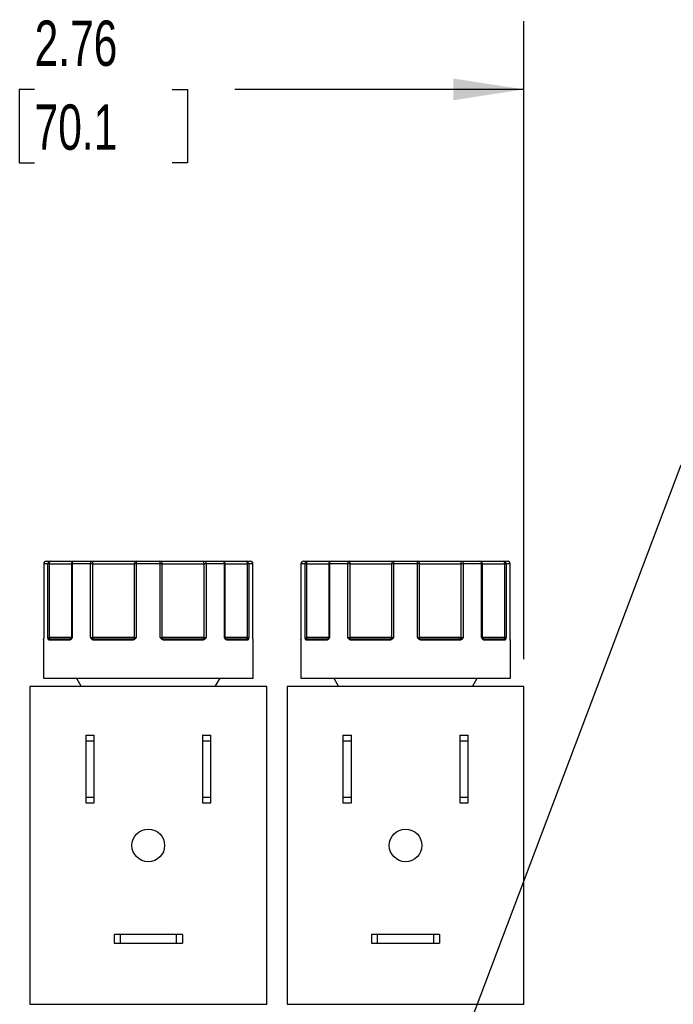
# Model space of a CAD drawing. Header units: inches. Extents: x 0.5 to 21.5, y 0.5 to 16.5.
# Tile 4 of 17: x 5.7 to 8.1, y 6.5 to 10.1. Entities that reach past the tile are written whole.
import ezdxf

# ---------------------------------------------------------------- set-up
doc = ezdxf.new("R2010")
doc.units = ezdxf.units.IN
doc.header["$LTSCALE"] = 2
doc.header["$MEASUREMENT"] = 0
doc.linetypes.add('SLD-Solid', pattern=[0])
doc.layers.add('DIMENSIONS', color=140, linetype='SLD-Solid', lineweight=25)
doc.styles.add('SLDTEXTSTYLE0', font='TXT', dxfattribs={"width": 0.7})
doc.dimstyles.new('SLDDIMSTYLE1', dxfattribs={"dimtxt": 0.169922, "dimasz": 0.26, "dimexe": 0, "dimexo": 0.0625, "dimgap": 0.04248, "dimtad": 0, "dimtih": 1, "dimtoh": 1, "dimrnd": 1e-09, "dimzin": 12, "dimdsep": 46, "dimtxsty": 'SLDTEXTSTYLE0', "dimsah": 1, "dimcen": 0.09, "dimadec": 0, "dimazin": 3, "dimtfac": 1, "dimtofl": 0, "dimtmove": 0, "dimatfit": 3, "dimfxl": 0, "dimfrac": 2, "dimtolj": 1, "dimtzin": 12, "dimarcsym": 0})
doc.dimstyles.new('SLDDIMSTYLE3', dxfattribs={"dimtxt": 0.169922, "dimasz": 0.26, "dimexe": 0, "dimexo": 0.0625, "dimgap": 0.04248, "dimtad": 0, "dimtih": 1, "dimtoh": 1, "dimrnd": 1e-09, "dimzin": 4, "dimdsep": 46, "dimtxsty": 'SLDTEXTSTYLE0', "dimsah": 1, "dimcen": 0.09, "dimadec": 0, "dimazin": 1, "dimtfac": 1, "dimtmove": 0, "dimatfit": 0, "dimfxl": 0, "dimfrac": 2, "dimtolj": 1, "dimtzin": 12, "dimarcsym": 0})
doc.dimstyles.new('SLDDIMSTYLE4', dxfattribs={"dimtxt": 0.169922, "dimasz": 0.26, "dimexe": 0, "dimexo": 0.0625, "dimgap": 0.04248, "dimtad": 0, "dimtih": 1, "dimtoh": 1, "dimrnd": 1e-09, "dimzin": 12, "dimdsep": 46, "dimtxsty": 'SLDTEXTSTYLE0', "dimsah": 1, "dimcen": 0, "dimadec": 0, "dimazin": 3, "dimtfac": 1, "dimtofl": 0, "dimtmove": 0, "dimatfit": 3, "dimfxl": 0, "dimfrac": 2, "dimtolj": 1, "dimtzin": 12, "dimarcsym": 0})

# ---------------------------------------------------------------- blocks, each defined once
blk = doc.blocks.new('_D_3')
at = {"layer": 'DIMENSIONS'}
for p, q in [((9.878, 6.3901), (9.878, 6.8901)), ((8.0848, 6.3901), (10.128, 6.3901)), ((9.6256, 5.9255), (9.5685, 5.9255)), ((9.5685, 5.9255), (9.5685, 5.6555)), ((10.1305, 5.9255), (10.1876, 5.9255)), ((10.1876, 5.9255), (10.1876, 5.6555)), ((9.5685, 5.6555), (9.6256, 5.6555)), ((10.1876, 5.6555), (10.1305, 5.6555)), ((8.0848, 5.3901), (10.128, 5.3901)), ((9.878, 5.3901), (9.878, 4.8901))]:
    blk.add_line(p, q, dxfattribs=at)
for points in [[(9.878, 6.3901), (9.918, 6.6501), (9.838, 6.6501)], [(9.878, 5.3901), (9.838, 5.1301), (9.918, 5.1301)]]:
    blk.add_solid(points, dxfattribs=at)
at = {"layer": 'DIMENSIONS', "char_height": 0.16667, "attachment_point": 1, "style": 'SLDTEXTSTYLE0'}
for s, insert in [('1.00', (9.6256, 6.1784)), ('25.4', (9.6256, 5.8703))]:
    blk.add_mtext(s, dxfattribs=dict(at, insert=insert))
blk = doc.blocks.new('_D_6')
at = {"layer": 'DIMENSIONS'}
for p, q in [((4.7938, 7.7555), (4.7938, 10.0979)), ((7.5538, 7.7555), (7.5538, 10.0979)), ((4.7938, 9.8479), (5.5259, 9.8479)), ((5.7562, 9.8479), (5.6991, 9.8479)), ((5.6991, 9.8479), (5.6991, 9.5779)), ((6.2611, 9.8479), (6.3182, 9.8479)), ((6.3182, 9.8479), (6.3182, 9.5779)), ((7.5538, 9.8479), (6.4914, 9.8479)), ((5.6991, 9.5779), (5.7562, 9.5779)), ((6.3182, 9.5779), (6.2611, 9.5779))]:
    blk.add_line(p, q, dxfattribs=at)
for points in [[(4.7938, 9.8479), (5.0538, 9.8079), (5.0538, 9.8879)], [(7.5538, 9.8479), (7.2938, 9.8879), (7.2938, 9.8079)]]:
    blk.add_solid(points, dxfattribs=at)
at = {"layer": 'DIMENSIONS', "char_height": 0.16667, "attachment_point": 1, "style": 'SLDTEXTSTYLE0'}
for s, insert in [('2.76', (5.7562, 10.1008)), ('70.1', (5.7562, 9.7927))]:
    blk.add_mtext(s, dxfattribs=dict(at, insert=insert))
blk = doc.blocks.new('_D_7')
at = {"layer": 'DIMENSIONS'}
for p, q in [((7.2141, 6.0426), (8.1309, 8.4698)), ((8.1309, 8.4698), (8.5684, 8.4698))]:
    blk.add_line(p, q, dxfattribs=at)
blk.add_solid([(7.2141, 6.0426), (7.3434, 6.2716), (7.2686, 6.2999)], dxfattribs=at)
at = {"layer": 'DIMENSIONS', "attachment_point": 1, "style": 'SLDTEXTSTYLE0'}
for s, insert, char_height in [('1/4" NPT', (9.0071, 8.8197), 0.16667), ('OUTLET PORTS', (8.6934, 8.5496), 0.166667), ('X3', (9.3999, 8.2796), 0.16667)]:
    blk.add_mtext(s, dxfattribs=dict(at, insert=insert, char_height=char_height))

msp = doc.modelspace()

# ---------------------------------------------------------------- linework, layer by layer
for p, q in [((5.7894, 8.1055), (5.7894, 7.8355)), ((5.7895, 8.1055), (5.7894, 8.1055)), ((5.7895, 8.1055), (5.7895, 7.8355)), ((5.8047, 8.1055), (5.7895, 8.1055)), ((5.8047, 7.8355), (5.8047, 8.1055)), ((5.8105, 8.1055), (5.8047, 8.1055)), ((5.8105, 7.8355), (5.8105, 8.1055)), ((5.8105, 8.1055), (5.8914, 8.1055)), ((5.8914, 8.1055), (5.8914, 7.8355)), ((5.8942, 8.1055), (5.8914, 8.1055)), ((5.8942, 8.1055), (5.8942, 7.8355)), ((5.9616, 8.1055), (5.8942, 8.1055)), ((5.9616, 7.8355), (5.9616, 8.1055)), ((5.9671, 8.1055), (5.9616, 8.1055)), ((5.9701, 8.1055), (5.9671, 8.1055)), ((5.9701, 8.1055), (6.1224, 8.1055)), ((5.9701, 7.8355), (5.9701, 8.1055)), ((6.1224, 8.1055), (6.1224, 7.8355)), ((6.1297, 8.1055), (6.1224, 8.1055)), ((6.2177, 8.1055), (6.1297, 8.1055)), ((6.1297, 8.1055), (6.1297, 7.8355)), ((6.2177, 7.8355), (6.2177, 8.1055)), ((6.2251, 8.1055), (6.2177, 8.1055)), ((6.2251, 7.8355), (6.2251, 8.1055)), ((6.2251, 8.1055), (6.3773, 8.1055)), ((6.3773, 8.1055), (6.3773, 7.8355)), ((6.3803, 8.1055), (6.3773, 8.1055)), ((6.3859, 8.1055), (6.3803, 8.1055)), ((6.3859, 8.1055), (6.3859, 7.8355)), ((6.4533, 8.1055), (6.3859, 8.1055)), ((6.4533, 7.8355), (6.4533, 8.1055)), ((6.456, 8.1055), (6.4533, 8.1055)), ((6.456, 7.8355), (6.456, 8.1055)), ((6.456, 8.1055), (6.537, 8.1055)), ((6.537, 8.1055), (6.537, 7.8355)), ((6.5428, 8.1055), (6.537, 8.1055)), ((6.5428, 8.1055), (6.5428, 7.8355)), ((6.5581, 8.1055), (6.5428, 8.1055)), ((6.5581, 7.8355), (6.5581, 8.1055)), ((6.5581, 7.8355), (6.5581, 8.1055)), ((6.5581, 8.1055), (6.5581, 8.1055)), ((6.7344, 8.1055), (6.7344, 7.8355)), ((6.7345, 8.1055), (6.7344, 8.1055)), ((6.7345, 8.1055), (6.7345, 7.8355)), ((6.7497, 8.1055), (6.7345, 8.1055)), ((6.7497, 7.8355), (6.7497, 8.1055)), ((6.7555, 8.1055), (6.7497, 8.1055)), ((6.7555, 7.8355), (6.7555, 8.1055)), ((6.7555, 8.1055), (6.8364, 8.1055)), ((6.8364, 8.1055), (6.8364, 7.8355)), ((6.8392, 8.1055), (6.8364, 8.1055)), ((6.8392, 8.1055), (6.8392, 7.8355)), ((6.9066, 8.1055), (6.8392, 8.1055)), ((6.9066, 7.8355), (6.9066, 8.1055)), ((6.9121, 8.1055), (6.9066, 8.1055)), ((6.9151, 8.1055), (6.9121, 8.1055)), ((6.9151, 8.1055), (7.0674, 8.1055)), ((6.9151, 7.8355), (6.9151, 8.1055)), ((7.0674, 8.1055), (7.0674, 7.8355)), ((7.0747, 8.1055), (7.0674, 8.1055)), ((7.1627, 8.1055), (7.0747, 8.1055)), ((7.0747, 8.1055), (7.0747, 7.8355)), ((7.1627, 7.8355), (7.1627, 8.1055)), ((7.1701, 8.1055), (7.1627, 8.1055)), ((7.1701, 7.8355), (7.1701, 8.1055)), ((7.1701, 8.1055), (7.3223, 8.1055)), ((7.3223, 8.1055), (7.3223, 7.8355)), ((7.3253, 8.1055), (7.3223, 8.1055)), ((7.3309, 8.1055), (7.3253, 8.1055)), ((7.3309, 8.1055), (7.3309, 7.8355)), ((7.3983, 8.1055), (7.3309, 8.1055)), ((7.3983, 7.8355), (7.3983, 8.1055)), ((7.401, 8.1055), (7.3983, 8.1055)), ((7.401, 7.8355), (7.401, 8.1055)), ((7.401, 8.1055), (7.482, 8.1055)), ((7.482, 8.1055), (7.482, 7.8355)), ((7.4878, 8.1055), (7.482, 8.1055)), ((7.4878, 8.1055), (7.4878, 7.8355)), ((7.5031, 8.1055), (7.4878, 8.1055)), ((7.5031, 7.8355), (7.5031, 8.1055)), ((7.5031, 7.8355), (7.5031, 8.1055)), ((7.5031, 8.1055), (7.5031, 8.1055)), ((5.7888, 7.8255), (5.7888, 7.6855)), ((5.7888, 7.8255), (5.7888, 7.8255)), ((5.7894, 7.8355), (5.7895, 7.8355)), ((5.8047, 7.8355), (5.8105, 7.8355)), ((5.8835, 7.8255), (5.8096, 7.8255)), ((5.8914, 7.8355), (5.8105, 7.8355)), ((5.8905, 7.8326), (5.8895, 7.8313)), ((5.8914, 7.8355), (5.8942, 7.8355)), ((5.9616, 7.8355), (5.9701, 7.8355)), ((6.1224, 7.8355), (5.9701, 7.8355)), ((6.1139, 7.8255), (5.975, 7.8255)), ((6.1224, 7.8355), (6.1297, 7.8355)), ((6.2177, 7.8355), (6.2251, 7.8355)), ((6.3773, 7.8355), (6.2251, 7.8355)), ((6.3724, 7.8255), (6.2335, 7.8255)), ((6.3773, 7.8355), (6.3859, 7.8355)), ((6.4533, 7.8355), (6.456, 7.8355)), ((6.537, 7.8355), (6.456, 7.8355)), ((6.4579, 7.8313), (6.457, 7.8326)), ((6.5379, 7.8255), (6.464, 7.8255)), ((6.537, 7.8355), (6.5428, 7.8355)), ((6.5581, 7.8355), (6.5581, 7.8355)), ((6.5588, 7.8255), (6.5587, 7.8255)), ((6.5588, 7.6855), (6.5588, 7.8255)), ((6.7338, 7.8255), (6.7338, 7.6855)), ((6.7338, 7.8255), (6.7338, 7.8255)), ((6.7344, 7.8355), (6.7345, 7.8355)), ((6.7497, 7.8355), (6.7555, 7.8355)), ((6.8285, 7.8255), (6.7546, 7.8255)), ((6.8364, 7.8355), (6.7555, 7.8355)), ((6.8355, 7.8326), (6.8345, 7.8313)), ((6.8364, 7.8355), (6.8392, 7.8355)), ((6.9066, 7.8355), (6.9151, 7.8355)), ((7.0674, 7.8355), (6.9151, 7.8355)), ((7.0589, 7.8255), (6.92, 7.8255)), ((7.0674, 7.8355), (7.0747, 7.8355)), ((7.1627, 7.8355), (7.1701, 7.8355)), ((7.3223, 7.8355), (7.1701, 7.8355)), ((7.3174, 7.8255), (7.1785, 7.8255)), ((7.3223, 7.8355), (7.3309, 7.8355)), ((7.3983, 7.8355), (7.401, 7.8355)), ((7.482, 7.8355), (7.401, 7.8355)), ((7.4029, 7.8313), (7.402, 7.8326)), ((7.4829, 7.8255), (7.409, 7.8255)), ((7.482, 7.8355), (7.4878, 7.8355)), ((7.5031, 7.8355), (7.5031, 7.8355)), ((7.5038, 7.8255), (7.5037, 7.8255)), ((7.5038, 7.6855), (7.5038, 7.8255)), ((5.7888, 7.6855), (6.5588, 7.6855)), ((5.9103, 7.6855), (5.9276, 7.6555)), ((6.4199, 7.6555), (6.4373, 7.6855)), ((6.7338, 7.6855), (7.5038, 7.6855)), ((6.8553, 7.6855), (6.8726, 7.6555)), ((7.3649, 7.6555), (7.3823, 7.6855)), ((5.7388, 7.6555), (5.7388, 6.4885)), ((6.6088, 7.6555), (5.7388, 7.6555)), ((6.6088, 6.4885), (6.6088, 7.6555)), ((6.6838, 7.6555), (6.6838, 6.4885)), ((7.5538, 7.6555), (6.6838, 7.6555)), ((7.5538, 6.4885), (7.5538, 7.6555)), ((5.9438, 7.4765), (5.9748, 7.4765)), ((5.9438, 7.4765), (5.9438, 7.4553)), ((5.9438, 7.4553), (5.9438, 7.2497)), ((5.9748, 7.4553), (5.9438, 7.4553)), ((5.9748, 7.4553), (5.9748, 7.4765)), ((5.9748, 7.2497), (5.9748, 7.4553)), ((6.3728, 7.4765), (6.4038, 7.4765)), ((6.3728, 7.4765), (6.3728, 7.4553)), ((6.4038, 7.4553), (6.3728, 7.4553)), ((6.3728, 7.4553), (6.3728, 7.2497)), ((6.4038, 7.4553), (6.4038, 7.4765)), ((6.4038, 7.2497), (6.4038, 7.4553)), ((6.8888, 7.4765), (6.9198, 7.4765)), ((6.8888, 7.4765), (6.8888, 7.4553)), ((6.8888, 7.4553), (6.8888, 7.2497)), ((6.9198, 7.4553), (6.8888, 7.4553)), ((6.9198, 7.4553), (6.9198, 7.4765)), ((6.9198, 7.2497), (6.9198, 7.4553)), ((7.3178, 7.4765), (7.3488, 7.4765)), ((7.3178, 7.4765), (7.3178, 7.4553)), ((7.3488, 7.4553), (7.3178, 7.4553)), ((7.3178, 7.4553), (7.3178, 7.2497)), ((7.3488, 7.4553), (7.3488, 7.4765)), ((7.3488, 7.2497), (7.3488, 7.4553)), ((5.9438, 7.2497), (5.9748, 7.2497)), ((5.9438, 7.2497), (5.9438, 7.2285)), ((5.9748, 7.2285), (5.9748, 7.2497)), ((6.3728, 7.2497), (6.4038, 7.2497)), ((6.3728, 7.2497), (6.3728, 7.2285)), ((6.4038, 7.2285), (6.4038, 7.2497)), ((6.8888, 7.2497), (6.8888, 7.2285)), ((6.8888, 7.2497), (6.9198, 7.2497)), ((6.9198, 7.2285), (6.9198, 7.2497)), ((7.3178, 7.2497), (7.3488, 7.2497)), ((7.3178, 7.2497), (7.3178, 7.2285)), ((7.3488, 7.2285), (7.3488, 7.2497)), ((5.9438, 7.2285), (5.9748, 7.2285)), ((6.3728, 7.2285), (6.4038, 7.2285)), ((6.8888, 7.2285), (6.9198, 7.2285)), ((7.3178, 7.2285), (7.3488, 7.2285)), ((6.0488, 6.7445), (6.0488, 6.7135)), ((6.07, 6.7445), (6.0488, 6.7445)), ((6.07, 6.7445), (6.07, 6.7135)), ((6.2776, 6.7445), (6.07, 6.7445)), ((6.2776, 6.7135), (6.2776, 6.7445)), ((6.2988, 6.7445), (6.2776, 6.7445)), ((6.2988, 6.7445), (6.2988, 6.7135)), ((6.9938, 6.7445), (6.9938, 6.7135)), ((7.015, 6.7445), (6.9938, 6.7445)), ((7.015, 6.7445), (7.015, 6.7135)), ((7.2226, 6.7445), (7.015, 6.7445)), ((7.2226, 6.7135), (7.2226, 6.7445)), ((7.2438, 6.7445), (7.2226, 6.7445)), ((7.2438, 6.7445), (7.2438, 6.7135)), ((6.0488, 6.7135), (6.07, 6.7135)), ((6.07, 6.7135), (6.2776, 6.7135)), ((6.2776, 6.7135), (6.2988, 6.7135)), ((6.9938, 6.7135), (7.015, 6.7135)), ((7.015, 6.7135), (7.2226, 6.7135)), ((7.2226, 6.7135), (7.2438, 6.7135)), ((5.7388, 6.4885), (6.6088, 6.4885)), ((6.6838, 6.4885), (7.5538, 6.4885))]:
    msp.add_line(p, q)
at = {"flags": 128}
for points in [[(5.8105, 8.1055), (5.8106, 8.1075), (5.8108, 8.1093), (5.8112, 8.1111), (5.8116, 8.1126), (5.8122, 8.1138), (5.8129, 8.1148), (5.8136, 8.1153), (5.8143, 8.1155)], [(5.9616, 8.1055), (5.9617, 8.1075), (5.962, 8.1093), (5.9625, 8.1111), (5.9632, 8.1126), (5.964, 8.1138), (5.965, 8.1148), (5.966, 8.1153), (5.9671, 8.1155)], [(5.9701, 8.1055), (5.9701, 8.1075), (5.9699, 8.1093), (5.9696, 8.1111), (5.9693, 8.1126), (5.9688, 8.1138), (5.9683, 8.1148), (5.9677, 8.1153), (5.9671, 8.1155)], [(6.3773, 8.1055), (6.3774, 8.1075), (6.3775, 8.1093), (6.3778, 8.1111), (6.3782, 8.1126), (6.3787, 8.1138), (6.3792, 8.1148), (6.3798, 8.1153), (6.3804, 8.1155)], [(6.3804, 8.1155), (6.3814, 8.1153), (6.3825, 8.1148), (6.3834, 8.1138), (6.3842, 8.1126), (6.3849, 8.1111), (6.3854, 8.1093), (6.3858, 8.1075), (6.3859, 8.1055)], [(6.5332, 8.1155), (6.5339, 8.1153), (6.5346, 8.1148), (6.5353, 8.1138), (6.5359, 8.1126), (6.5363, 8.1111), (6.5367, 8.1093), (6.5369, 8.1075), (6.537, 8.1055)], [(6.7555, 8.1055), (6.7556, 8.1075), (6.7558, 8.1093), (6.7562, 8.1111), (6.7566, 8.1126), (6.7572, 8.1138), (6.7579, 8.1148), (6.7586, 8.1153), (6.7593, 8.1155)], [(6.9066, 8.1055), (6.9067, 8.1075), (6.907, 8.1093), (6.9075, 8.1111), (6.9082, 8.1126), (6.909, 8.1138), (6.91, 8.1148), (6.911, 8.1153), (6.9121, 8.1155)], [(6.9151, 8.1055), (6.9151, 8.1075), (6.9149, 8.1093), (6.9146, 8.1111), (6.9143, 8.1126), (6.9138, 8.1138), (6.9133, 8.1148), (6.9127, 8.1153), (6.9121, 8.1155)], [(7.3223, 8.1055), (7.3224, 8.1075), (7.3225, 8.1093), (7.3228, 8.1111), (7.3232, 8.1126), (7.3237, 8.1138), (7.3242, 8.1148), (7.3248, 8.1153), (7.3254, 8.1155)], [(7.3254, 8.1155), (7.3264, 8.1153), (7.3275, 8.1148), (7.3284, 8.1138), (7.3292, 8.1126), (7.3299, 8.1111), (7.3304, 8.1093), (7.3308, 8.1075), (7.3309, 8.1055)], [(7.4782, 8.1155), (7.4789, 8.1153), (7.4796, 8.1148), (7.4803, 8.1138), (7.4809, 8.1126), (7.4813, 8.1111), (7.4817, 8.1093), (7.4819, 8.1075), (7.482, 8.1055)], [(5.7889, 7.8268), (5.7889, 7.8265), (5.7888, 7.8255)], [(5.7891, 7.8285), (5.7892, 7.829), (5.7892, 7.8291)], [(5.975, 7.8255), (5.9751, 7.8265), (5.9752, 7.8274), (5.9755, 7.8283), (5.9758, 7.8291), (5.9762, 7.8297), (5.9766, 7.8301), (5.9771, 7.8304), (5.9776, 7.8305)], [(6.3724, 7.8255), (6.3724, 7.8265), (6.3722, 7.8274), (6.372, 7.8283), (6.3717, 7.8291), (6.3713, 7.8297), (6.3708, 7.8301), (6.3703, 7.8304), (6.3698, 7.8305)], [(6.5584, 7.8285), (6.5584, 7.829), (6.5583, 7.8292)], [(6.7339, 7.8268), (6.7339, 7.8265), (6.7338, 7.8255)], [(6.7341, 7.8285), (6.7342, 7.829), (6.7342, 7.8291)], [(6.92, 7.8255), (6.9201, 7.8265), (6.9202, 7.8274), (6.9205, 7.8283), (6.9208, 7.8291), (6.9212, 7.8297), (6.9216, 7.8301), (6.9221, 7.8304), (6.9226, 7.8305)], [(7.3174, 7.8255), (7.3174, 7.8265), (7.3172, 7.8274), (7.317, 7.8283), (7.3167, 7.8291), (7.3163, 7.8297), (7.3158, 7.8301), (7.3153, 7.8304), (7.3148, 7.8305)], [(7.5034, 7.8285), (7.5034, 7.829), (7.5033, 7.8292)]]:
    msp.add_lwpolyline(points, dxfattribs=at)
for centre in [(6.1738, 7.072), (7.1188, 7.072)]:
    msp.add_circle(centre, 0.06)
for centre, radius, start, end in [((5.7994, 8.1055), 0.01, 90, 180), ((5.7994, 8.1055), 0.00999, 90.0514, 180.0513), ((5.8145, 8.1057), 0.0098, 91.2388, 181.1874), ((5.9014, 8.1055), 0.01, 90, 180), ((5.9031, 8.1067), 0.00897, 100.4522, 187.5708), ((6.1317, 8.1062), 0.00932, 95.1969, 184.391), ((6.1524, 8.108), 0.0228, 160.7395, 186.2025), ((6.195, 8.108), 0.0229, 353.8085, 19.2239), ((6.2158, 8.1062), 0.00932, 355.6056, 84.7983), ((6.446, 8.1055), 0.01, 0, 90), ((6.4444, 8.1067), 0.00897, 352.4253, 79.54), ((6.533, 8.1057), 0.0098, 358.8108, 88.7592), ((6.5481, 8.1055), 0.01, 0, 90), ((6.5481, 8.1055), 0.00999, 359.9483, 89.9483), ((6.7444, 8.1055), 0.01, 90, 180), ((6.7444, 8.1055), 0.00999, 90.0514, 180.0513), ((6.7595, 8.1057), 0.0098, 91.2388, 181.1874), ((6.8464, 8.1055), 0.01, 90, 180), ((6.8481, 8.1067), 0.00897, 100.4522, 187.5708), ((7.0767, 8.1062), 0.00932, 95.1969, 184.391), ((7.0974, 8.108), 0.0228, 160.7395, 186.2025), ((7.14, 8.108), 0.0229, 353.8085, 19.2239), ((7.1608, 8.1062), 0.00932, 355.6056, 84.7983), ((7.391, 8.1055), 0.01, 0, 90), ((7.3894, 8.1067), 0.00897, 352.4253, 79.54), ((7.478, 8.1057), 0.0098, 358.8108, 88.7592), ((7.4931, 8.1055), 0.01, 0, 90), ((7.4931, 8.1055), 0.00999, 359.9483, 89.9483), ((5.7938, 7.8255), 0.005, 151.0251, 180.0003), ((5.8117, 7.8269), 0.00537, 108.6036, 162.9842), ((5.8144, 7.8257), 0.00487, 91.6355, 181.5471), ((5.8001, 7.8353), 0.0104, 341.2697, 0.9995), ((5.888, 7.8261), 0.00452, 99.1104, 186.8567), ((5.8921, 7.8302), 0.00273, 137.3167, 217.3994), ((5.8864, 7.8355), 0.005, 325.2198, 0), ((5.9757, 7.8228), 0.0105, 118.8588, 147.1603), ((5.9829, 7.8353), 0.0128, 179.1378, 195.0892), ((6.1226, 7.8267), 0.00871, 154.2894, 188.0473), ((6.1169, 7.8355), 0.0055, 321.0737, 0.6297), ((6.1413, 7.8429), 0.0229, 208.4976, 219.1112), ((6.2061, 7.8429), 0.0229, 320.8912, 331.4844), ((6.2305, 7.8355), 0.0055, 179.3699, 218.9215), ((6.2249, 7.8267), 0.00872, 351.9621, 25.676), ((6.3646, 7.8353), 0.0128, 344.9003, 0.8627), ((6.3718, 7.8228), 0.0105, 32.8424, 61.1356), ((6.461, 7.8355), 0.005, 180, 214.9026), ((6.4554, 7.8302), 0.00273, 322.5921, 42.6632), ((6.4595, 7.8261), 0.00452, 353.1394, 80.8826), ((6.5331, 7.8257), 0.00487, 358.4508, 88.3622), ((6.5474, 7.8353), 0.0104, 179.0008, 198.7202), ((6.5358, 7.8269), 0.00537, 17.0241, 71.3949), ((6.5538, 7.8255), 0.005, 0, 30.7711), ((6.7388, 7.8255), 0.005, 151.0251, 180.0003), ((6.7567, 7.8269), 0.00537, 108.6036, 162.9842), ((6.7594, 7.8257), 0.00487, 91.6355, 181.5471), ((6.7451, 7.8353), 0.0104, 341.2697, 0.9995), ((6.833, 7.8261), 0.00452, 99.1104, 186.8567), ((6.8371, 7.8302), 0.00273, 137.3167, 217.3994), ((6.8314, 7.8355), 0.005, 325.2198, 0), ((6.9207, 7.8228), 0.0105, 118.8588, 147.1603), ((6.9279, 7.8353), 0.0128, 179.1378, 195.0892), ((7.0676, 7.8267), 0.00871, 154.2894, 188.0473), ((7.0619, 7.8355), 0.0055, 321.0737, 0.6297), ((7.0863, 7.8429), 0.0229, 208.4976, 219.1112), ((7.1511, 7.8429), 0.0229, 320.8912, 331.4844), ((7.1755, 7.8355), 0.0055, 179.3699, 218.9215), ((7.1699, 7.8267), 0.00872, 351.9621, 25.676), ((7.3096, 7.8353), 0.0128, 344.9003, 0.8627), ((7.3168, 7.8228), 0.0105, 32.8424, 61.1356), ((7.406, 7.8355), 0.005, 180, 214.9026), ((7.4004, 7.8302), 0.00273, 322.5921, 42.6632), ((7.4045, 7.8261), 0.00452, 353.1394, 80.8826), ((7.4781, 7.8257), 0.00487, 358.4508, 88.3622), ((7.4924, 7.8353), 0.0104, 179.0008, 198.7202), ((7.4808, 7.8269), 0.00537, 17.0241, 71.3949), ((7.4987, 7.8255), 0.005, 359.9997, 30.2701), ((7.4988, 7.8255), 0.005, 0, 30.7711)]:
    msp.add_arc(centre, radius, start, end)
for points in [[(5.7994, 8.1155), (5.8012, 8.1155), (5.8061, 8.1155), (5.8143, 8.1155)], [(5.9014, 8.1155), (5.9211, 8.1155), (5.9432, 8.1155), (5.9671, 8.1155)], [(6.1308, 8.1155), (6.1451, 8.1155), (6.1594, 8.1155), (6.1737, 8.1155)], [(6.1737, 8.1155), (6.1881, 8.1155), (6.2024, 8.1155), (6.2166, 8.1155)], [(6.3804, 8.1155), (6.4043, 8.1155), (6.4263, 8.1155), (6.446, 8.1155)], [(6.5332, 8.1155), (6.5414, 8.1155), (6.5464, 8.1155), (6.5481, 8.1155)], [(6.7444, 8.1155), (6.7462, 8.1155), (6.7511, 8.1155), (6.7593, 8.1155)], [(6.8464, 8.1155), (6.8661, 8.1155), (6.8882, 8.1155), (6.9121, 8.1155)], [(7.0758, 8.1155), (7.0901, 8.1155), (7.1044, 8.1155), (7.1187, 8.1155)], [(7.1187, 8.1155), (7.1331, 8.1155), (7.1474, 8.1155), (7.1616, 8.1155)], [(7.3254, 8.1155), (7.3493, 8.1155), (7.3713, 8.1155), (7.391, 8.1155)], [(7.4782, 8.1155), (7.4864, 8.1155), (7.4914, 8.1155), (7.4931, 8.1155)], [(5.8047, 7.8355), (5.8058, 7.8342), (5.8083, 7.8329), (5.81, 7.832)], [(5.81, 7.832), (5.8111, 7.831), (5.8127, 7.8305), (5.8143, 7.8305)], [(5.8143, 7.8305), (5.8302, 7.8305), (5.855, 7.8305), (5.8872, 7.8305)], [(5.8872, 7.8305), (5.8883, 7.8305), (5.8893, 7.831), (5.8901, 7.832)], [(5.8901, 7.832), (5.8907, 7.8329), (5.8916, 7.8342), (5.8942, 7.8355)], [(5.9671, 7.8334), (5.9653, 7.834), (5.9634, 7.8348), (5.9616, 7.8355)], [(5.9706, 7.832), (5.9696, 7.8324), (5.9684, 7.8329), (5.9671, 7.8334)], [(5.9706, 7.832), (5.9725, 7.831), (5.975, 7.8305), (5.9776, 7.8305)], [(5.9776, 7.8305), (6.0197, 7.8305), (6.0662, 7.8305), (6.1147, 7.8305)], [(6.1147, 7.8305), (6.1171, 7.8305), (6.1194, 7.831), (6.1212, 7.832)], [(6.1212, 7.832), (6.1231, 7.8329), (6.126, 7.8342), (6.1297, 7.8355)], [(6.2177, 7.8355), (6.2215, 7.8342), (6.2243, 7.8329), (6.2263, 7.832)], [(6.2263, 7.832), (6.228, 7.831), (6.2304, 7.8305), (6.2327, 7.8305)], [(6.2327, 7.8305), (6.2812, 7.8305), (6.3278, 7.8305), (6.3698, 7.8305)], [(6.3698, 7.8305), (6.3724, 7.8305), (6.375, 7.831), (6.3769, 7.832)], [(6.3803, 7.8334), (6.3791, 7.8329), (6.3779, 7.8324), (6.3769, 7.832)], [(6.3859, 7.8355), (6.3841, 7.8348), (6.3821, 7.834), (6.3803, 7.8334)], [(6.4533, 7.8355), (6.4559, 7.8342), (6.4568, 7.8329), (6.4574, 7.832)], [(6.4574, 7.832), (6.4582, 7.831), (6.4592, 7.8305), (6.4602, 7.8305)], [(6.4602, 7.8305), (6.4925, 7.8305), (6.5173, 7.8305), (6.5332, 7.8305)], [(6.5332, 7.8305), (6.5348, 7.8305), (6.5364, 7.831), (6.5375, 7.832)], [(6.5375, 7.832), (6.5392, 7.8329), (6.5417, 7.8342), (6.5428, 7.8355)], [(6.7497, 7.8355), (6.7508, 7.8342), (6.7533, 7.8329), (6.755, 7.832)], [(6.755, 7.832), (6.7561, 7.831), (6.7577, 7.8305), (6.7593, 7.8305)], [(6.7593, 7.8305), (6.7752, 7.8305), (6.8, 7.8305), (6.8322, 7.8305)], [(6.8322, 7.8305), (6.8333, 7.8305), (6.8343, 7.831), (6.8351, 7.832)], [(6.8351, 7.832), (6.8357, 7.8329), (6.8366, 7.8342), (6.8392, 7.8355)], [(6.9121, 7.8334), (6.9103, 7.834), (6.9084, 7.8348), (6.9066, 7.8355)], [(6.9156, 7.832), (6.9146, 7.8324), (6.9134, 7.8329), (6.9121, 7.8334)], [(6.9156, 7.832), (6.9175, 7.831), (6.92, 7.8305), (6.9226, 7.8305)], [(6.9226, 7.8305), (6.9647, 7.8305), (7.0112, 7.8305), (7.0597, 7.8305)], [(7.0597, 7.8305), (7.0621, 7.8305), (7.0644, 7.831), (7.0662, 7.832)], [(7.0662, 7.832), (7.0681, 7.8329), (7.071, 7.8342), (7.0747, 7.8355)], [(7.1627, 7.8355), (7.1665, 7.8342), (7.1693, 7.8329), (7.1713, 7.832)], [(7.1713, 7.832), (7.173, 7.831), (7.1754, 7.8305), (7.1777, 7.8305)], [(7.1777, 7.8305), (7.2262, 7.8305), (7.2728, 7.8305), (7.3148, 7.8305)], [(7.3148, 7.8305), (7.3174, 7.8305), (7.32, 7.831), (7.3219, 7.832)], [(7.3253, 7.8334), (7.3241, 7.8329), (7.3229, 7.8324), (7.3219, 7.832)], [(7.3309, 7.8355), (7.3291, 7.8348), (7.3271, 7.834), (7.3253, 7.8334)], [(7.3983, 7.8355), (7.4009, 7.8342), (7.4018, 7.8329), (7.4024, 7.832)], [(7.4024, 7.832), (7.4032, 7.831), (7.4042, 7.8305), (7.4052, 7.8305)], [(7.4052, 7.8305), (7.4375, 7.8305), (7.4623, 7.8305), (7.4782, 7.8305)], [(7.4782, 7.8305), (7.4798, 7.8305), (7.4814, 7.831), (7.4825, 7.832)], [(7.4825, 7.832), (7.4842, 7.8329), (7.4867, 7.8342), (7.4878, 7.8355)]]:
    msp.add_open_spline(points, degree=3)
for points, knots in [([(5.8143, 8.1155), (5.8212, 8.1155), (5.835, 8.1155), (5.8537, 8.1155), (5.8704, 8.1155), (5.8842, 8.1155), (5.8943, 8.1155), (5.8998, 8.1155), (5.9008, 8.1155), (5.9009, 8.1155)], [0, 0, 0, 0, 0.153582, 0.307233, 0.4695445, 0.6319962, 0.7943077, 0.9567595, 1, 1, 1, 1]), ([(5.9671, 8.1155), (5.9695, 8.1155), (5.9744, 8.1155), (5.9818, 8.1155), (5.9893, 8.1155), (5.9968, 8.1155), (6.0044, 8.1155), (6.0175, 8.1155), (6.0361, 8.1155), (6.0594, 8.1155), (6.0813, 8.1155), (6.0988, 8.1155), (6.1122, 8.1155), (6.1223, 8.1155), (6.128, 8.1155), (6.1308, 8.1155)], [0, 0, 0, 0, 0.040712, 0.081199, 0.121575, 0.161957, 0.202462, 0.243205, 0.371568, 0.500042, 0.628406, 0.75688, 0.838051, 0.918781, 1, 1, 1, 1]), ([(6.2166, 8.1155), (6.218, 8.1155), (6.2208, 8.1155), (6.2253, 8.1155), (6.2302, 8.1155), (6.2354, 8.1155), (6.2408, 8.1155), (6.2507, 8.1155), (6.2661, 8.1155), (6.2881, 8.1155), (6.3114, 8.1155), (6.3325, 8.1155), (6.3507, 8.1155), (6.3657, 8.1155), (6.3755, 8.1155), (6.3804, 8.1155)], [0, 0, 0, 0, 0.040712, 0.081199, 0.121575, 0.161957, 0.202462, 0.243205, 0.371568, 0.500042, 0.628406, 0.75688, 0.838051, 0.918781, 1, 1, 1, 1]), ([(6.445, 8.1155), (6.4449, 8.1155), (6.4444, 8.1155), (6.4469, 8.1155), (6.4529, 8.1155), (6.4633, 8.1155), (6.4771, 8.1155), (6.4938, 8.1155), (6.5125, 8.1155), (6.5263, 8.1155), (6.5332, 8.1155)], [0, 0, 0, 0, 0.021748, 0.157111, 0.300105, 0.443222, 0.586215, 0.729332, 0.864636, 1, 1, 1, 1]), ([(6.7593, 8.1155), (6.7662, 8.1155), (6.78, 8.1155), (6.7987, 8.1155), (6.8154, 8.1155), (6.8292, 8.1155), (6.8393, 8.1155), (6.8448, 8.1155), (6.8458, 8.1155), (6.8459, 8.1155)], [0, 0, 0, 0, 0.153582, 0.307233, 0.469544, 0.631996, 0.794308, 0.956759, 1, 1, 1, 1]), ([(6.9121, 8.1155), (6.9145, 8.1155), (6.9194, 8.1155), (6.9268, 8.1155), (6.9343, 8.1155), (6.9418, 8.1155), (6.9494, 8.1155), (6.9625, 8.1155), (6.9811, 8.1155), (7.0044, 8.1155), (7.0263, 8.1155), (7.0438, 8.1155), (7.0572, 8.1155), (7.0673, 8.1155), (7.073, 8.1155), (7.0758, 8.1155)], [0, 0, 0, 0, 0.040712, 0.081199, 0.121575, 0.161957, 0.202462, 0.243205, 0.371568, 0.500042, 0.628406, 0.75688, 0.838051, 0.918781, 1, 1, 1, 1]), ([(7.1616, 8.1155), (7.163, 8.1155), (7.1658, 8.1155), (7.1703, 8.1155), (7.1752, 8.1155), (7.1804, 8.1155), (7.1858, 8.1155), (7.1957, 8.1155), (7.2111, 8.1155), (7.2331, 8.1155), (7.2564, 8.1155), (7.2775, 8.1155), (7.2957, 8.1155), (7.3107, 8.1155), (7.3205, 8.1155), (7.3254, 8.1155)], [0, 0, 0, 0, 0.040712, 0.081199, 0.121575, 0.161957, 0.202462, 0.243205, 0.371568, 0.500042, 0.628406, 0.75688, 0.838051, 0.918781, 1, 1, 1, 1]), ([(7.39, 8.1155), (7.3899, 8.1155), (7.3894, 8.1155), (7.3919, 8.1155), (7.3979, 8.1155), (7.4083, 8.1155), (7.4221, 8.1155), (7.4388, 8.1155), (7.4575, 8.1155), (7.4713, 8.1155), (7.4782, 8.1155)], [0, 0, 0, 0, 0.021748, 0.157111, 0.300105, 0.443222, 0.586215, 0.729332, 0.864636, 1, 1, 1, 1]), ([(5.7891, 7.8285), (5.7891, 7.8281), (5.7891, 7.8274), (5.789, 7.8265), (5.7889, 7.8259), (5.7889, 7.8256), (5.7888, 7.8255), (5.7888, 7.8255)], [0, 0, 0, 0, 0.188808, 0.379511, 0.575987, 0.781785, 1, 1, 1, 1]), ([(5.7895, 7.8355), (5.7894, 7.8348), (5.7894, 7.8335), (5.7893, 7.8316), (5.7892, 7.83), (5.7892, 7.829), (5.7891, 7.8285)], [0, 0, 0, 0, 0.2912416, 0.5002174, 0.7620959, 1, 1, 1, 1]), ([(5.8066, 7.8285), (5.8064, 7.829), (5.806, 7.83), (5.8056, 7.8316), (5.8051, 7.8335), (5.8049, 7.8348), (5.8047, 7.8355)], [0, 0, 0, 0, 0.236129, 0.498993, 0.712542, 1, 1, 1, 1]), ([(5.8096, 7.8255), (5.8093, 7.8256), (5.8087, 7.8256), (5.8079, 7.8262), (5.8072, 7.8271), (5.8068, 7.828), (5.8066, 7.8285)], [0, 0, 0, 0, 0.270747, 0.52324, 0.763872, 1, 1, 1, 1]), ([(5.8899, 7.8285), (5.8896, 7.8281), (5.8888, 7.8274), (5.8876, 7.8265), (5.8863, 7.8259), (5.8849, 7.8256), (5.884, 7.8255), (5.8835, 7.8255)], [0, 0, 0, 0, 0.188808, 0.379511, 0.575987, 0.781785, 1, 1, 1, 1]), ([(5.8942, 7.8355), (5.8938, 7.8348), (5.8932, 7.8335), (5.8922, 7.8316), (5.8911, 7.83), (5.8903, 7.829), (5.8899, 7.8285)], [0, 0, 0, 0, 0.291242, 0.500217, 0.762096, 1, 1, 1, 1]), ([(5.9668, 7.8285), (5.9663, 7.829), (5.9653, 7.83), (5.9641, 7.8316), (5.9628, 7.8335), (5.962, 7.8348), (5.9616, 7.8355)], [0, 0, 0, 0, 0.236129, 0.498993, 0.712542, 1, 1, 1, 1]), ([(5.975, 7.8255), (5.9743, 7.8256), (5.9727, 7.8256), (5.9705, 7.8262), (5.9685, 7.8271), (5.9674, 7.828), (5.9668, 7.8285)], [0, 0, 0, 0, 0.270747, 0.52324, 0.763872, 1, 1, 1, 1]), ([(6.1235, 7.8285), (6.123, 7.8281), (6.1219, 7.8274), (6.1201, 7.8265), (6.1182, 7.8259), (6.1161, 7.8256), (6.1147, 7.8255), (6.1139, 7.8255)], [0, 0, 0, 0, 0.188808, 0.379511, 0.575987, 0.781785, 1, 1, 1, 1]), ([(6.1297, 7.8355), (6.1292, 7.8348), (6.1283, 7.8335), (6.1268, 7.8316), (6.1253, 7.83), (6.1241, 7.829), (6.1235, 7.8285)], [0, 0, 0, 0, 0.2912416, 0.5002174, 0.7620959, 1, 1, 1, 1]), ([(6.2239, 7.8285), (6.2234, 7.829), (6.2222, 7.83), (6.2207, 7.8316), (6.2192, 7.8335), (6.2183, 7.8348), (6.2177, 7.8355)], [0, 0, 0, 0, 0.236129, 0.498993, 0.712542, 1, 1, 1, 1]), ([(6.2335, 7.8255), (6.2326, 7.8256), (6.2308, 7.8256), (6.2283, 7.8262), (6.2259, 7.8271), (6.2246, 7.828), (6.2239, 7.8285)], [0, 0, 0, 0, 0.270747, 0.52324, 0.763872, 1, 1, 1, 1]), ([(6.3806, 7.8285), (6.3802, 7.8281), (6.3793, 7.8274), (6.3778, 7.8265), (6.3761, 7.8259), (6.3743, 7.8256), (6.3731, 7.8255), (6.3724, 7.8255)], [0, 0, 0, 0, 0.188808, 0.379511, 0.575987, 0.781785, 1, 1, 1, 1]), ([(6.3859, 7.8355), (6.3854, 7.8348), (6.3846, 7.8335), (6.3834, 7.8316), (6.3821, 7.83), (6.3811, 7.829), (6.3806, 7.8285)], [0, 0, 0, 0, 0.2912416, 0.5002174, 0.7620959, 1, 1, 1, 1]), ([(6.4575, 7.8285), (6.4572, 7.829), (6.4563, 7.83), (6.4553, 7.8316), (6.4543, 7.8335), (6.4537, 7.8348), (6.4533, 7.8355)], [0, 0, 0, 0, 0.2361294, 0.4989929, 0.7125421, 1, 1, 1, 1]), ([(6.464, 7.8255), (6.4634, 7.8256), (6.4622, 7.8256), (6.4605, 7.8262), (6.4589, 7.8271), (6.458, 7.828), (6.4575, 7.8285)], [0, 0, 0, 0, 0.270747, 0.52324, 0.763872, 1, 1, 1, 1]), ([(6.541, 7.8285), (6.5408, 7.8281), (6.5405, 7.8274), (6.5399, 7.8265), (6.5393, 7.8259), (6.5386, 7.8256), (6.5382, 7.8255), (6.5379, 7.8255)], [0, 0, 0, 0, 0.188808, 0.379511, 0.575987, 0.781785, 1, 1, 1, 1]), ([(6.5428, 7.8355), (6.5426, 7.8348), (6.5424, 7.8335), (6.5419, 7.8316), (6.5415, 7.83), (6.5411, 7.829), (6.541, 7.8285)], [0, 0, 0, 0, 0.291242, 0.500217, 0.762096, 1, 1, 1, 1]), ([(6.5584, 7.8285), (6.5584, 7.829), (6.5583, 7.83), (6.5582, 7.8316), (6.5582, 7.8335), (6.5581, 7.8348), (6.5581, 7.8355)], [0, 0, 0, 0, 0.236129, 0.498993, 0.712542, 1, 1, 1, 1]), ([(6.5587, 7.8255), (6.5587, 7.8256), (6.5586, 7.8256), (6.5586, 7.8262), (6.5585, 7.8271), (6.5584, 7.828), (6.5584, 7.8285)], [0, 0, 0, 0, 0.270747, 0.52324, 0.763872, 1, 1, 1, 1]), ([(6.7341, 7.8285), (6.7341, 7.8281), (6.7341, 7.8274), (6.734, 7.8265), (6.7339, 7.8259), (6.7339, 7.8256), (6.7338, 7.8255), (6.7338, 7.8255)], [0, 0, 0, 0, 0.188808, 0.379511, 0.575987, 0.781785, 1, 1, 1, 1]), ([(6.7345, 7.8355), (6.7344, 7.8348), (6.7344, 7.8335), (6.7343, 7.8316), (6.7342, 7.83), (6.7342, 7.829), (6.7341, 7.8285)], [0, 0, 0, 0, 0.2912416, 0.5002174, 0.7620959, 1, 1, 1, 1]), ([(6.7516, 7.8285), (6.7514, 7.829), (6.751, 7.83), (6.7506, 7.8316), (6.7501, 7.8335), (6.7499, 7.8348), (6.7497, 7.8355)], [0, 0, 0, 0, 0.236129, 0.498993, 0.712542, 1, 1, 1, 1]), ([(6.7546, 7.8255), (6.7543, 7.8256), (6.7537, 7.8256), (6.7529, 7.8262), (6.7522, 7.8271), (6.7518, 7.828), (6.7516, 7.8285)], [0, 0, 0, 0, 0.270747, 0.52324, 0.763872, 1, 1, 1, 1]), ([(6.8349, 7.8285), (6.8346, 7.8281), (6.8338, 7.8274), (6.8326, 7.8265), (6.8313, 7.8259), (6.8299, 7.8256), (6.829, 7.8255), (6.8285, 7.8255)], [0, 0, 0, 0, 0.188808, 0.379511, 0.575987, 0.781785, 1, 1, 1, 1]), ([(6.8392, 7.8355), (6.8388, 7.8348), (6.8382, 7.8335), (6.8372, 7.8316), (6.8361, 7.83), (6.8353, 7.829), (6.8349, 7.8285)], [0, 0, 0, 0, 0.291242, 0.500217, 0.762096, 1, 1, 1, 1]), ([(6.9118, 7.8285), (6.9113, 7.829), (6.9103, 7.83), (6.9091, 7.8316), (6.9078, 7.8335), (6.907, 7.8348), (6.9066, 7.8355)], [0, 0, 0, 0, 0.2361294, 0.4989929, 0.7125421, 1, 1, 1, 1]), ([(6.92, 7.8255), (6.9193, 7.8256), (6.9177, 7.8256), (6.9155, 7.8262), (6.9135, 7.8271), (6.9124, 7.828), (6.9118, 7.8285)], [0, 0, 0, 0, 0.270747, 0.52324, 0.763872, 1, 1, 1, 1]), ([(7.0685, 7.8285), (7.068, 7.8281), (7.0669, 7.8274), (7.0651, 7.8265), (7.0632, 7.8259), (7.0611, 7.8256), (7.0597, 7.8255), (7.0589, 7.8255)], [0, 0, 0, 0, 0.188808, 0.379511, 0.575987, 0.781785, 1, 1, 1, 1]), ([(7.0747, 7.8355), (7.0742, 7.8348), (7.0733, 7.8335), (7.0718, 7.8316), (7.0703, 7.83), (7.0691, 7.829), (7.0685, 7.8285)], [0, 0, 0, 0, 0.291242, 0.500217, 0.762096, 1, 1, 1, 1]), ([(7.1689, 7.8285), (7.1684, 7.829), (7.1672, 7.83), (7.1657, 7.8316), (7.1642, 7.8335), (7.1633, 7.8348), (7.1627, 7.8355)], [0, 0, 0, 0, 0.236129, 0.498993, 0.712542, 1, 1, 1, 1]), ([(7.1785, 7.8255), (7.1776, 7.8256), (7.1758, 7.8256), (7.1733, 7.8262), (7.1709, 7.8271), (7.1696, 7.828), (7.1689, 7.8285)], [0, 0, 0, 0, 0.270747, 0.52324, 0.763872, 1, 1, 1, 1]), ([(7.3256, 7.8285), (7.3252, 7.8281), (7.3243, 7.8274), (7.3228, 7.8265), (7.3211, 7.8259), (7.3193, 7.8256), (7.3181, 7.8255), (7.3174, 7.8255)], [0, 0, 0, 0, 0.188808, 0.379511, 0.575987, 0.781785, 1, 1, 1, 1]), ([(7.3309, 7.8355), (7.3304, 7.8348), (7.3296, 7.8335), (7.3284, 7.8316), (7.3271, 7.83), (7.3261, 7.829), (7.3256, 7.8285)], [0, 0, 0, 0, 0.291242, 0.500217, 0.762096, 1, 1, 1, 1]), ([(7.4025, 7.8285), (7.4022, 7.829), (7.4013, 7.83), (7.4003, 7.8316), (7.3993, 7.8335), (7.3987, 7.8348), (7.3983, 7.8355)], [0, 0, 0, 0, 0.236129, 0.498993, 0.712542, 1, 1, 1, 1]), ([(7.409, 7.8255), (7.4084, 7.8256), (7.4072, 7.8256), (7.4055, 7.8262), (7.4039, 7.8271), (7.403, 7.828), (7.4025, 7.8285)], [0, 0, 0, 0, 0.270747, 0.52324, 0.763872, 1, 1, 1, 1]), ([(7.486, 7.8285), (7.4858, 7.8281), (7.4855, 7.8274), (7.4849, 7.8265), (7.4843, 7.8259), (7.4836, 7.8256), (7.4832, 7.8255), (7.4829, 7.8255)], [0, 0, 0, 0, 0.188808, 0.379511, 0.575987, 0.781785, 1, 1, 1, 1]), ([(7.4878, 7.8355), (7.4876, 7.8348), (7.4874, 7.8335), (7.4869, 7.8316), (7.4865, 7.83), (7.4861, 7.829), (7.486, 7.8285)], [0, 0, 0, 0, 0.291242, 0.500217, 0.762096, 1, 1, 1, 1]), ([(7.5034, 7.8285), (7.5034, 7.829), (7.5033, 7.83), (7.5032, 7.8316), (7.5032, 7.8335), (7.5031, 7.8348), (7.5031, 7.8355)], [0, 0, 0, 0, 0.236129, 0.498993, 0.712542, 1, 1, 1, 1]), ([(7.5037, 7.8255), (7.5037, 7.8256), (7.5036, 7.8256), (7.5036, 7.8262), (7.5035, 7.8271), (7.5034, 7.828), (7.5034, 7.8285)], [0, 0, 0, 0, 0.270747, 0.52324, 0.763872, 1, 1, 1, 1])]:
    msp.add_open_spline(points, degree=3, knots=knots)

# ---------------------------------------------------------------- dimensions: what is measured, and where the dimension line sits
at = {"layer": 'DIMENSIONS'}
dim = msp.add_linear_dim(base=(4.7938, 9.8479), p1=(7.5538, 7.6555), p2=(4.7938, 7.6555), dimstyle='SLDDIMSTYLE1', dxfattribs=at)
dim.commit()
dim.dimension.update_dxf_attribs({"geometry": '_D_6', "text_midpoint": (6.0087, 9.8479), "dimtype": 160})
dim = msp.add_diameter_dim_2p(p1=(7.0234, 5.5376), p2=(7.2141, 6.0426), text='1/4" NPT \\POUTLET PORTS\\PX3', dimstyle='SLDDIMSTYLE4', override={"dimpost": '<>'}, dxfattribs=at)
dim.commit()
dim.dimension.update_dxf_attribs({"geometry": '_D_7', "text_midpoint": (9.5467, 8.4698), "dimtype": 163})
dim = msp.add_linear_dim(base=(9.878, 6.3901), p1=(7.9848, 5.3901), p2=(7.9848, 6.3901), angle=90, dimstyle='SLDDIMSTYLE3', dxfattribs=at)
dim.commit()
dim.dimension.update_dxf_attribs({"geometry": '_D_3', "text_midpoint": (9.878, 5.9255), "dimtype": 160})

doc.saveas('drawing.dxf')
